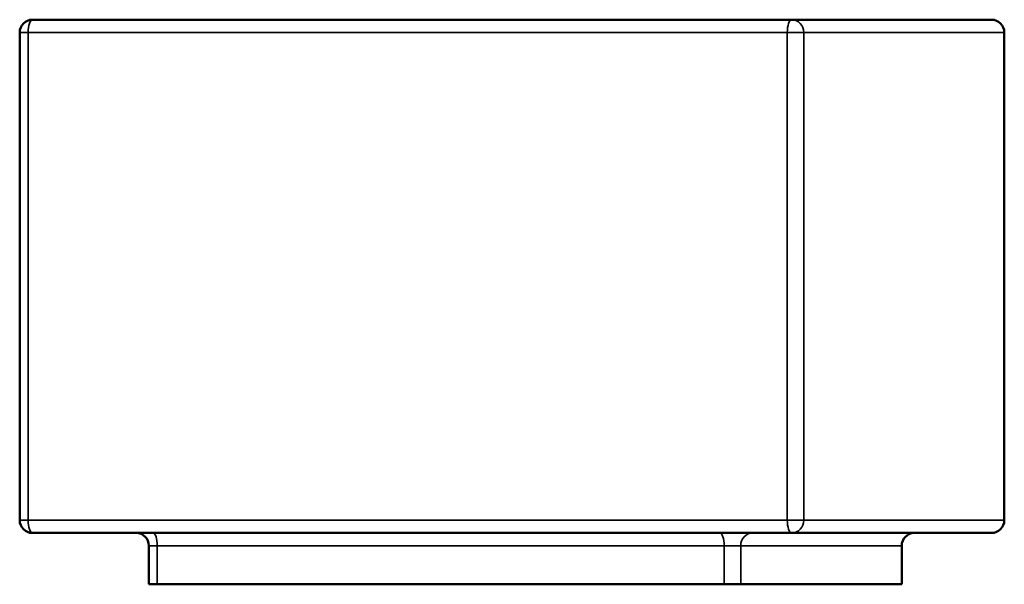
# Model space of a CAD drawing. Header units: millimetres. Extents: x 735 to 5438, y 1434 to 3246.
# Tile 9 of 9: x 4670 to 5438, y 1434 to 1874. Entities that reach past the tile are written whole.
import ezdxf

# ---------------------------------------------------------------- set-up
doc = ezdxf.new("R2010")
doc.units = ezdxf.units.MM
doc.layers.add('Visibile (ISO)', color=7, linetype='Continuous', lineweight=50)
doc.layers.add('Visibile sottile (ISO)', color=7, linetype='Continuous', lineweight=35)

msp = doc.modelspace()

# ---------------------------------------------------------------- linework, layer by layer
at = {"layer": 'Visibile (ISO)'}
for p, q in [((5271.87, 1874.02), (4679.86, 1874.02)), ((5271.87, 1874.02), (5427.68, 1874.02)), ((4669.86, 1484.02), (4669.86, 1864.02)), ((5437.68, 1695.02), (5437.68, 1864.02)), ((5437.68, 1484.02), (5437.68, 1653.02)), ((4679.86, 1474.02), (5271.87, 1474.02)), ((5427.68, 1474.02), (5271.87, 1474.02)), ((4770.6, 1434.02), (4770.6, 1464.02)), ((5357.68, 1434.02), (5357.68, 1464.02)), ((4777.18, 1434.02), (4770.6, 1434.02)), ((5219.17, 1434.02), (4777.18, 1434.02)), ((5232.1, 1434.02), (5219.17, 1434.02)), ((5232.1, 1434.02), (5357.68, 1434.02))]:
    msp.add_line(p, q, dxfattribs=at)
for centre, start, end in [((4679.86, 1864.02), 90, 180), ((5427.68, 1864.02), 0, 90), ((4679.86, 1484.02), 180, 270), ((5427.68, 1484.02), 270, 0), ((4760.6, 1464.02), 0, 90), ((5367.68, 1464.02), 90, 180)]:
    msp.add_arc(centre, 10, start, end, dxfattribs=at)
msp.add_open_spline([(5437.68, 1653.02), (5437.68, 1653.02), (5437.68, 1653.16), (5437.68, 1653.71), (5437.67, 1654.13), (5437.66, 1655.97), (5437.65, 1657.75), (5437.63, 1660.3), (5437.63, 1661.38), (5437.62, 1663.46), (5437.61, 1664.67), (5437.6, 1668.49), (5437.6, 1671.23), (5437.6, 1677.01), (5437.6, 1679.73), (5437.61, 1683.23), (5437.62, 1684.44), (5437.63, 1686.84), (5437.63, 1687.91), (5437.65, 1689.96), (5437.65, 1690.8), (5437.66, 1692.77), (5437.67, 1693.6), (5437.68, 1694.82), (5437.68, 1695.02), (5437.68, 1695.02)], degree=3, knots=[0, 0, 0, 0, 0.412835, 0.412835, 0.840661, 0.840661, 1.847373, 1.847373, 2.590328, 2.590328, 3.505542, 3.505542, 5.374662, 5.374662, 7.382633, 7.382633, 8.292413, 8.292413, 9.095713, 9.095713, 9.984877, 9.984877, 11.889694, 11.889694, 14.45191, 14.45191, 14.45191, 14.45191], dxfattribs=at)
at = {"layer": 'Visibile sottile (ISO)'}
for p, q in [((4676.44, 1864.02), (4669.86, 1864.02)), ((4676.44, 1484.02), (4676.44, 1864.02)), ((4676.44, 1864.02), (5268.45, 1864.02)), ((5281.28, 1864.02), (5268.45, 1864.02)), ((5268.45, 1864.02), (5268.45, 1484.02)), ((5281.28, 1484.02), (5281.28, 1864.02)), ((5437.68, 1864.02), (5281.28, 1864.02)), ((4669.86, 1484.02), (4676.44, 1484.02)), ((5268.45, 1484.02), (4676.44, 1484.02)), ((5268.45, 1484.02), (5281.28, 1484.02)), ((5281.28, 1484.02), (5437.68, 1484.02)), ((4777.18, 1464.02), (4770.6, 1464.02)), ((4777.18, 1434.02), (4777.18, 1464.02)), ((4777.18, 1464.02), (5219.17, 1464.02)), ((5232.1, 1464.02), (5219.17, 1464.02)), ((5219.17, 1464.02), (5219.17, 1434.02)), ((5357.68, 1464.02), (5232.1, 1464.02)), ((5232.1, 1434.02), (5232.1, 1464.02))]:
    msp.add_line(p, q, dxfattribs=at)
for centre, major_axis, ratio, start_param, end_param in [((4679.86, 1864.02), (0, 10), 0.34202, 0, 1.570796), ((5271.87, 1864.02), (0, 10), 0.34202, 0, 1.570796), ((5271.87, 1864.02), (0, 10), 0.940981, 4.712389, 6.283185), ((4679.86, 1484.02), (0, -10), 0.34202, 4.712389, 6.283185), ((5271.87, 1484.02), (0, -10), 0.34202, 4.712389, 6.283185), ((5271.87, 1484.02), (0, -10), 0.940981, 0, 1.570796), ((4773.76, 1464.02), (0, 10), 0.34202, 4.712389, 6.283185), ((5215.75, 1464.02), (0, 10), 0.34202, 4.712389, 6.283185), ((5241.61, 1464.02), (0, 10), 0.951136, 0, 1.570796)]:
    msp.add_ellipse(centre, major_axis=major_axis, ratio=ratio, start_param=start_param, end_param=end_param, dxfattribs=at)

doc.saveas('drawing.dxf')
